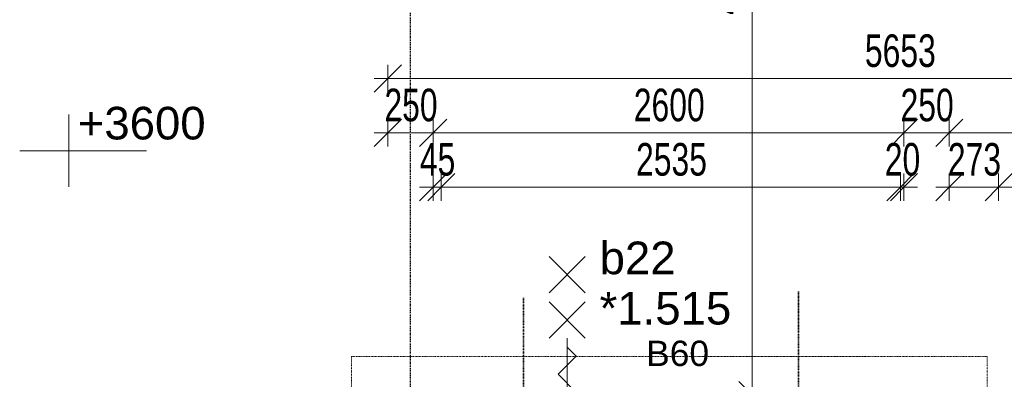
# Model space of a CAD drawing. Header units: millimetres. Extents: x -80560 to 110805, y -11020 to 52719.
# Tile 59 of 184: x 48937 to 54374, y 18237 to 20223. Entities that reach past the tile are written whole.
import ezdxf

# ---------------------------------------------------------------- set-up
doc = ezdxf.new("R2010")
doc.units = ezdxf.units.MM
doc.linetypes.add('CENTER2', pattern=[20, 8, -4, 4, -4])
doc.linetypes.add('DASHDOT2', pattern=[8, 4, -2, 0, -2])
for name, color, linetype, lineweight in [('A-ANNO-DIMS', 211, 'Continuous', 9), ('A-ANNO-DIMS-100', 211, 'Continuous', 9), ('A-ANNO-NOTE', 131, 'Continuous', 18), ('A-DETL-GENF', 92, 'Continuous', 18), ('A-GLAZ-IDEN', 152, 'Continuous', 18), ('G-ANNO-DIMS', 111, 'Continuous', 9), ('G-ANNO-SYMB', 111, 'Continuous', 9), ('S-GRID', 1, 'Continuous', 9)]:
    doc.layers.add(name, color=color, linetype=linetype, lineweight=lineweight)
doc.styles.add('Arial', font='arial.ttf', dxfattribs={"height": 180})
doc.styles.add('Arial_1', font='arial.ttf', dxfattribs={"height": 140})
doc.styles.add('Arial_5', font='arial.ttf', dxfattribs={"width": 0.7, "height": 180})
doc.dimstyles.new('n3o_1_8', dxfattribs={"dimscale": 304.8, "dimtxt": 183.646692, "dimasz": 0.492126, "dimexe": 0.246063, "dimexo": 0.0625, "dimgap": 0.032808, "dimtad": 1, "dimdec": 0, "dimdsep": 46, "dimtxsty": 'Arial_5', "dimblk1": 'OBLIQUE', "dimblk2": 'OBLIQUE', "dimsah": 1, "dimcen": 0.09, "dimdle": 0.246063, "dimazin": 0, "dimtfac": 1, "dimtdec": 4, "dimtix": 1, "dimtmove": 0, "dimatfit": 3, "dimfxl": 0.246063, "dimfxlon": 1, "dimtvp": 1, "dimtolj": 1, "dimtzin": 0, "dimarcsym": 2})
doc.dimstyles.new('n3o_1_8_3', dxfattribs={"dimscale": 304.8, "dimtxt": 183.646692, "dimasz": 0.492126, "dimexe": 0.246063, "dimexo": 0.0625, "dimgap": 0.032808, "dimtad": 1, "dimdec": 0, "dimdsep": 46, "dimtxsty": 'Arial_5', "dimblk1": 'OBLIQUE', "dimblk2": 'OBLIQUE', "dimsah": 1, "dimcen": 0.09, "dimdle": 0.246063, "dimazin": 0, "dimtfac": 1, "dimtdec": 4, "dimtix": 1, "dimtmove": 0, "dimatfit": 3, "dimfxl": 0.246063, "dimfxlon": 1, "dimtvp": 1, "dimtolj": 1, "dimtzin": 0, "dimarcsym": 2})

# ---------------------------------------------------------------- blocks, each defined once
blk = doc.blocks.new('01_n3o_symbool_lijn_met_tekst - brandwerend_B60-31157560-DO_01 eerste verdieping')
at = {"layer": 'A-DETL-GENF', "color": 3, "linetype": 'DASHDOT2'}
blk.add_line((0, 0), (3510, 0), dxfattribs=at)
blk = doc.blocks.new('01_n3o_symbool_lijn_met_tekst - brandwerend_B60-31157474-DO_01 eerste verdieping')
at = {"layer": 'A-DETL-GENF', "color": 3, "linetype": 'DASHDOT2'}
blk.add_line((0, 0), (8362.5, 0), dxfattribs=at)
blk = doc.blocks.new('DIMBLOCK236-DO_01 eerste verdieping')
at = {"layer": 'A-ANNO-DIMS-100'}
for p, q in [((50969.8, 19598), (51044.8, 19673)), ((50969.8, 19523), (50969.8, 19673)), ((51219.8, 19598), (51294.8, 19673)), ((51219.8, 19523), (51219.8, 19673)), ((50894.8, 19598), (51219.8, 19598)), ((50969.8, 19598), (50894.8, 19523)), ((50969.8, 19598), (50969.8, 19523)), ((51219.8, 19598), (51144.8, 19523)), ((51219.8, 19598), (51219.8, 19523))]:
    blk.add_line(p, q, dxfattribs=at)
at = {"layer": 'A-ANNO-DIMS-100', "color": 0, "insert": (50950.7, 19841.7), "char_height": 180, "width": 345.821, "attachment_point": 1, "line_spacing_factor": 0.941778, "style": 'Arial_5'}
blk.add_mtext('250', dxfattribs=at)
blk = doc.blocks.new('_Oblique')
at = {"color": 0, "linetype": 'ByBlock', "lineweight": -2}
blk.add_line((-0.5, -0.5), (0.5, 0.5), dxfattribs=at)
blk = doc.blocks.new('DIMBLOCK237-DO_01 eerste verdieping')
at = {"layer": 'A-ANNO-DIMS-100'}
for p, q in [((51219.8, 19598), (51294.8, 19673)), ((51219.8, 19523), (51219.8, 19673)), ((53819.8, 19598), (53894.8, 19673)), ((53819.8, 19523), (53819.8, 19673)), ((51219.8, 19598), (51144.8, 19523)), ((51219.8, 19598), (53819.8, 19598)), ((51219.8, 19598), (51219.8, 19523)), ((53819.8, 19598), (53744.8, 19523)), ((53819.8, 19598), (53819.8, 19523))]:
    blk.add_line(p, q, dxfattribs=at)
at = {"layer": 'A-ANNO-DIMS-100', "color": 0, "insert": (52327.7, 19841.7), "char_height": 180, "width": 461.094, "attachment_point": 1, "line_spacing_factor": 0.941778, "style": 'Arial_5'}
blk.add_mtext('2600', dxfattribs=at)
blk = doc.blocks.new('DIMBLOCK238-DO_01 eerste verdieping')
at = {"layer": 'A-ANNO-DIMS-100'}
for p, q in [((53819.8, 19598), (53894.8, 19673)), ((53819.8, 19523), (53819.8, 19673)), ((54069.8, 19598), (54144.8, 19673)), ((54069.8, 19523), (54069.8, 19673)), ((53819.8, 19598), (53744.8, 19523)), ((53819.8, 19598), (54069.8, 19598)), ((53819.8, 19598), (53819.8, 19523)), ((54069.8, 19598), (53994.8, 19523)), ((54069.8, 19598), (54069.8, 19523))]:
    blk.add_line(p, q, dxfattribs=at)
at = {"layer": 'A-ANNO-DIMS-100', "color": 0, "insert": (53800.7, 19841.7), "char_height": 180, "width": 345.821, "attachment_point": 1, "line_spacing_factor": 0.941778, "style": 'Arial_5'}
blk.add_mtext('250', dxfattribs=at)
blk = doc.blocks.new('DIMBLOCK239-DO_01 eerste verdieping')
at = {"layer": 'A-ANNO-DIMS-100'}
for p, q in [((54069.8, 19598), (54144.8, 19673)), ((54069.8, 19523), (54069.8, 19673)), ((55422.3, 19598), (55497.3, 19673)), ((55422.3, 19523), (55422.3, 19673)), ((54069.8, 19598), (53994.8, 19523)), ((54069.8, 19598), (55422.3, 19598)), ((54069.8, 19598), (54069.8, 19523)), ((55422.3, 19598), (55347.3, 19523)), ((55422.3, 19598), (55422.3, 19523))]:
    blk.add_line(p, q, dxfattribs=at)
at = {"layer": 'A-ANNO-DIMS-100', "color": 0, "insert": (54553.9, 19841.7), "char_height": 180, "width": 461.094, "attachment_point": 1, "line_spacing_factor": 0.941778, "style": 'Arial_5'}
blk.add_mtext('1353', dxfattribs=at)
blk = doc.blocks.new('DIMBLOCK345-DO_01 eerste verdieping')
at = {"layer": 'A-ANNO-DIMS-100'}
for p, q in [((52982.3, 22735), (52907.3, 22810)), ((53057.3, 22735), (52907.3, 22735)), ((52982.3, 22735), (52982.3, 18150)), ((52982.3, 22735), (53057.3, 22660)), ((52982.3, 22735), (53057.3, 22735)), ((52982.3, 18150), (52907.3, 18225)), ((53057.3, 18150), (52907.3, 18150)), ((52982.3, 18150), (53057.3, 18075)), ((52982.3, 18150), (53057.3, 18150))]:
    blk.add_line(p, q, dxfattribs=at)
at = {"layer": 'A-ANNO-DIMS-100', "color": 0, "insert": (52738.6, 20250.4), "char_height": 180, "width": 461.094, "attachment_point": 1, "rotation": 90, "line_spacing_factor": 0.941778, "style": 'Arial_5'}
blk.add_mtext('4585', dxfattribs=at)
blk = doc.blocks.new('Spot Elevations - default-305554-DO_01 eerste verdieping')
at = {"layer": 'G-ANNO-DIMS'}
for p, q in [((0, 2), (0, -2)), ((4.277, 0), (-2.723, 0))]:
    blk.add_line(p, q, dxfattribs=at)
blk = doc.blocks.new('DIMBLOCK439-DO_01 eerste verdieping')
at = {"layer": 'A-ANNO-DIMS-100'}
for p, q in [((51219.8, 19298), (51294.8, 19373)), ((51219.8, 19223), (51219.8, 19373)), ((51264.8, 19298), (51339.8, 19373)), ((51264.8, 19223), (51264.8, 19373)), ((51144.8, 19298), (51264.8, 19298)), ((51219.8, 19298), (51144.8, 19223)), ((51264.8, 19298), (51189.8, 19223)), ((51219.8, 19298), (51219.8, 19223)), ((51264.8, 19298), (51264.8, 19223))]:
    blk.add_line(p, q, dxfattribs=at)
at = {"layer": 'A-ANNO-DIMS-100', "color": 0, "insert": (51146.3, 19541.7), "char_height": 180, "width": 230.547, "attachment_point": 1, "line_spacing_factor": 0.941778, "style": 'Arial_5'}
blk.add_mtext('45', dxfattribs=at)
blk = doc.blocks.new('DIMBLOCK440-DO_01 eerste verdieping')
at = {"layer": 'A-ANNO-DIMS-100'}
for p, q in [((51264.8, 19298), (51339.8, 19373)), ((51264.8, 19223), (51264.8, 19373)), ((53799.8, 19298), (53874.8, 19373)), ((53799.8, 19223), (53799.8, 19373)), ((51264.8, 19298), (51189.8, 19223)), ((51264.8, 19298), (53799.8, 19298)), ((51264.8, 19298), (51264.8, 19223)), ((53799.8, 19298), (53724.8, 19223)), ((53799.8, 19298), (53799.8, 19223))]:
    blk.add_line(p, q, dxfattribs=at)
at = {"layer": 'A-ANNO-DIMS-100', "color": 0, "insert": (52340.2, 19541.7), "char_height": 180, "width": 461.094, "attachment_point": 1, "line_spacing_factor": 0.941778, "style": 'Arial_5'}
blk.add_mtext('2535', dxfattribs=at)
blk = doc.blocks.new('DIMBLOCK441-DO_01 eerste verdieping')
at = {"layer": 'A-ANNO-DIMS-100'}
for p, q in [((53799.8, 19298), (53874.8, 19373)), ((53799.8, 19223), (53799.8, 19373)), ((53819.8, 19298), (53894.8, 19373)), ((53819.8, 19223), (53819.8, 19373)), ((53799.8, 19298), (53724.8, 19223)), ((53819.8, 19298), (53744.8, 19223)), ((53799.8, 19298), (53894.8, 19298)), ((53799.8, 19298), (53799.8, 19223)), ((53819.8, 19298), (53819.8, 19223))]:
    blk.add_line(p, q, dxfattribs=at)
at = {"layer": 'A-ANNO-DIMS-100', "color": 0, "insert": (53713.8, 19541.7), "char_height": 180, "width": 230.547, "attachment_point": 1, "line_spacing_factor": 0.941778, "style": 'Arial_5'}
blk.add_mtext('20', dxfattribs=at)
blk = doc.blocks.new('DIMBLOCK442-DO_01 eerste verdieping')
at = {"layer": 'A-ANNO-DIMS-100'}
for p, q in [((54069.8, 19298), (54144.8, 19373)), ((54069.8, 19223), (54069.8, 19373)), ((54342.3, 19298), (54417.3, 19373)), ((54342.3, 19223), (54342.3, 19373)), ((53994.8, 19298), (54342.3, 19298)), ((54069.8, 19298), (53994.8, 19223)), ((54069.8, 19298), (54069.8, 19223)), ((54342.3, 19298), (54267.3, 19223)), ((54342.3, 19298), (54342.3, 19223))]:
    blk.add_line(p, q, dxfattribs=at)
at = {"layer": 'A-ANNO-DIMS-100', "color": 0, "insert": (54062, 19541.7), "char_height": 180, "width": 345.821, "attachment_point": 1, "line_spacing_factor": 0.941778, "style": 'Arial_5'}
blk.add_mtext('273', dxfattribs=at)
blk = doc.blocks.new('DIMBLOCK443-DO_01 eerste verdieping')
at = {"layer": 'A-ANNO-DIMS-100'}
for p, q in [((54342.3, 19298), (54417.3, 19373)), ((54342.3, 19223), (54342.3, 19373)), ((55402.3, 19298), (55477.3, 19373)), ((55402.3, 19223), (55402.3, 19373)), ((54342.3, 19298), (54267.3, 19223)), ((54342.3, 19298), (55402.3, 19298)), ((54342.3, 19298), (54342.3, 19223)), ((55402.3, 19298), (55327.3, 19223)), ((55402.3, 19298), (55402.3, 19223))]:
    blk.add_line(p, q, dxfattribs=at)
at = {"layer": 'A-ANNO-DIMS-100', "color": 0, "insert": (54680.2, 19541.7), "char_height": 180, "width": 461.094, "attachment_point": 1, "line_spacing_factor": 0.941778, "style": 'Arial_5'}
blk.add_mtext('1060', dxfattribs=at)
blk = doc.blocks.new('DIMBLOCK483-DO_01 eerste verdieping')
at = {"layer": 'A-ANNO-DIMS-100'}
for p, q in [((50969.8, 19898), (51044.8, 19973)), ((50969.8, 19823), (50969.8, 19973)), ((56622.3, 19898), (56697.3, 19973)), ((56622.3, 19823), (56622.3, 19973)), ((50894.8, 19898), (56697.3, 19898)), ((50969.8, 19898), (50894.8, 19823)), ((50969.8, 19898), (50969.8, 19823)), ((56622.3, 19898), (56547.3, 19823)), ((56622.3, 19898), (56622.3, 19823))]:
    blk.add_line(p, q, dxfattribs=at)
at = {"layer": 'A-ANNO-DIMS-100', "color": 0, "insert": (53603.9, 20141.7), "char_height": 180, "width": 461.094, "attachment_point": 1, "line_spacing_factor": 0.941778, "style": 'Arial_5'}
blk.add_mtext('5653', dxfattribs=at)

msp = doc.modelspace()

# ---------------------------------------------------------------- linework, layer by layer
at = {"layer": 'A-ANNO-NOTE', "lineweight": 9}
for p, q in [((52059.8, 18914.5), (51859.8, 18714.5)), ((51859.8, 18914.5), (52059.8, 18714.5)), ((52059.8, 18664.5), (51859.8, 18464.5)), ((51859.8, 18664.5), (52059.8, 18464.5)), ((51959.8, 18464.5), (51959.8, 17664.5)), ((51959.8, 18464.5), (51959.8, 17664.5)), ((52009.9, 18364.8), (51959.8, 18414.8)), ((51909.8, 18264.7), (52009.9, 18364.8)), ((52009.9, 18164.6), (51909.8, 18264.7))]:
    msp.add_line(p, q, dxfattribs=at)
at = {"layer": 'G-ANNO-SYMB', "linetype": 'DASHDOT2', "lineweight": 35}
for p, q in [((53238.2, 18721.9), (53238.2, 9121)), ((51719.6, 18686.8), (51719.6, 9164.7))]:
    msp.add_line(p, q, dxfattribs=at)
at = {"layer": 'S-GRID', "linetype": 'CENTER2', "lineweight": 25}
msp.add_line((51094.8, 4383.3), (51094.8, 52119.1), dxfattribs=at)

# ---------------------------------------------------------------- block references
at = {"layer": 'A-DETL-GENF', "color": 3, "linetype": 'DASHDOT2'}
msp.add_blockref('01_n3o_symbool_lijn_met_tekst - brandwerend_B60-31157560-DO_01 eerste verdieping', (50769.8, 18362.5), dxfattribs=at)
at = {"layer": 'A-DETL-GENF', "color": 3, "linetype": 'DASHDOT2', "rotation": 90}
for p in [(50769.8, 10000), (54279.8, 10000)]:
    msp.add_blockref('01_n3o_symbool_lijn_met_tekst - brandwerend_B60-31157474-DO_01 eerste verdieping', p, dxfattribs=at)
at = {"layer": 'G-ANNO-DIMS', "xscale": 99.99999999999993, "yscale": 99.99999999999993, "zscale": 99.99999999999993}
msp.add_blockref('Spot Elevations - default-305554-DO_01 eerste verdieping', (49208.9, 19499.3), dxfattribs=at)

# ---------------------------------------------------------------- texts
at = {"layer": 'A-ANNO-NOTE', "color": 3, "linetype": 'DASHDOT2', "insert": (52395.6, 18450.5), "char_height": 140, "width": 408.861, "attachment_point": 1, "style": 'Arial_1'}
msp.add_mtext('B60', dxfattribs=at)
at = {"layer": 'A-GLAZ-IDEN', "lineweight": 9, "char_height": 180, "attachment_point": 1, "style": 'Arial'}
for s, insert, width in [('b22', (52138.9, 18997.5), 505.063), ('*1.515', (52138.9, 18719.7), 865.822)]:
    msp.add_mtext(s, dxfattribs=dict(at, insert=insert, width=width))
at = {"layer": 'G-ANNO-DIMS', "insert": (49257.3, 19741.5), "char_height": 180, "width": 843.994, "attachment_point": 1, "line_spacing_factor": 0.941778, "style": 'Arial'}
msp.add_mtext('+3600', dxfattribs=at)

# ---------------------------------------------------------------- dimensions: what is measured, and where the dimension line sits
at = {"layer": 'A-ANNO-DIMS'}
dim = msp.add_linear_dim(base=(52982.3, 18150), p1=(53057.3, 22735), p2=(53057.3, 18150), angle=90, dimstyle='n3o_1_8_3', override={"dimpost": '<>', "dimfxl": 4585}, dxfattribs=at)
dim.commit()
dim.dimension.update_dxf_attribs({"geometry": 'DIMBLOCK345-DO_01 eerste verdieping', "text_midpoint": (52880.4, 20442.5)})
for base, p1, p2, dimstyle, override, picture, middle in [((56622.3189632, 19898.0341192), (50969.8189632, 19823.0341192), (56622.3189632, 19823.0341192), 'n3o_1_8_3', {"dimpost": '<>', "dimfxl": 5652.5}, 'DIMBLOCK483-DO_01 eerste verdieping', (53796.0689632, 19999.998649)), ((51219.8, 19598), (50969.8, 19523), (51219.8, 19523), 'n3o_1_8', {"dimpost": '<>', "dimfxl": 250}, 'DIMBLOCK236-DO_01 eerste verdieping', (51094.8, 19699.9)), ((53819.8, 19598), (51219.8, 19523), (53819.8, 19523), 'n3o_1_8', {"dimpost": '<>', "dimfxl": 2600}, 'DIMBLOCK237-DO_01 eerste verdieping', (52519.8, 19699.9)), ((54069.8, 19598), (53819.8, 19523), (54069.8, 19523), 'n3o_1_8', {"dimpost": '<>', "dimfxl": 250}, 'DIMBLOCK238-DO_01 eerste verdieping', (53944.8, 19699.9)), ((55422.3189632, 19598.0341192), (54069.8189632, 19523.0341192), (55422.3189632, 19523.0341192), 'n3o_1_8', {"dimpost": '<>', "dimfxl": 1352.5}, 'DIMBLOCK239-DO_01 eerste verdieping', (54746.0689632, 19699.998649)), ((51264.8, 19298), (51219.8, 19223), (51264.8, 19223), 'n3o_1_8_3', {"dimpost": '<>', "dimfxl": 45}, 'DIMBLOCK439-DO_01 eerste verdieping', (51242.3, 19399.6)), ((53799.8, 19298), (51264.8, 19223), (53799.8, 19223), 'n3o_1_8_3', {"dimpost": '<>', "dimfxl": 2535}, 'DIMBLOCK440-DO_01 eerste verdieping', (52532.3, 19400)), ((53819.8, 19298), (53799.8, 19223), (53819.8, 19223), 'n3o_1_8_3', {"dimpost": '<>', "dimfxl": 20}, 'DIMBLOCK441-DO_01 eerste verdieping', (53809.8, 19399.9)), ((54342.3189632, 19298.0341192), (54069.8189632, 19223.0341192), (54342.3189632, 19223.0341192), 'n3o_1_8_3', {"dimpost": '<>', "dimfxl": 272.5}, 'DIMBLOCK442-DO_01 eerste verdieping', (54206.0689632, 19399.998649)), ((55402.3, 19298), (54342.3, 19223), (55402.3, 19223), 'n3o_1_8_3', {"dimpost": '<>', "dimfxl": 1060}, 'DIMBLOCK443-DO_01 eerste verdieping', (54872.3, 19399.9))]:
    dim = msp.add_linear_dim(base=base, p1=p1, p2=p2, dimstyle=dimstyle, override=override, dxfattribs=at)
    dim.commit()
    dim.dimension.update_dxf_attribs({"geometry": picture, "text_midpoint": middle})

doc.saveas('drawing.dxf')
